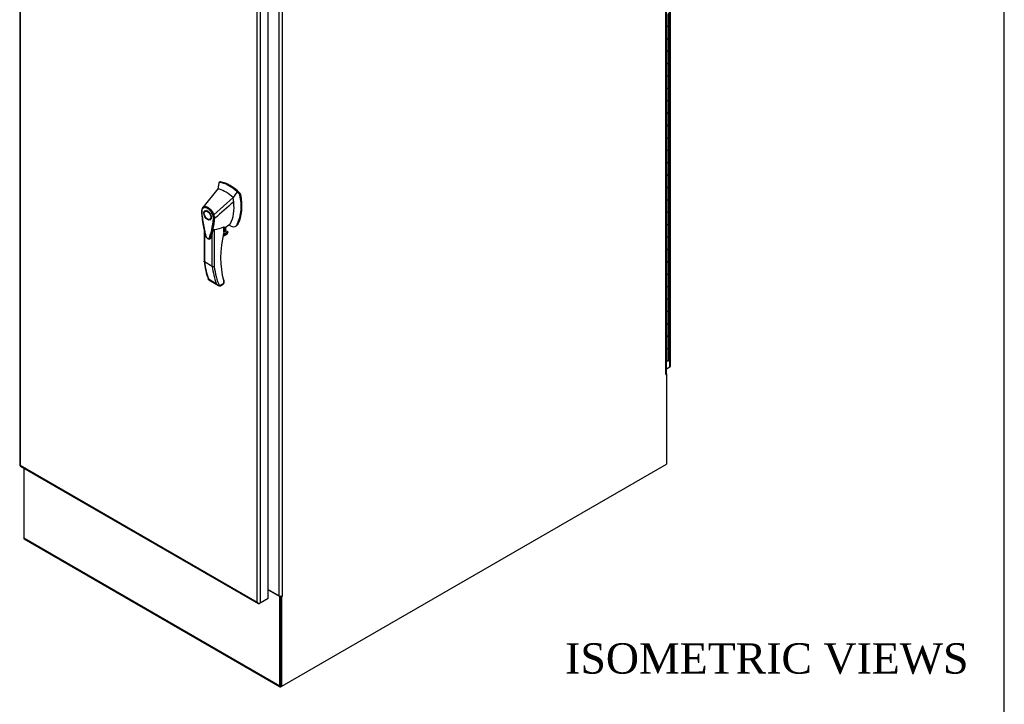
# Model space of a CAD drawing. Header units: inches. Extents: x 1 to 359, y -2 to 239.
# Tile 17 of 18: x 294 to 359, y 149 to 195. Entities that reach past the tile are written whole.
import ezdxf
from ezdxf.enums import TextEntityAlignment as Align

# ---------------------------------------------------------------- set-up
doc = ezdxf.new("R2010")
doc.units = ezdxf.units.IN
doc.header["$MEASUREMENT"] = 0
for name, color, linetype in [('COM54746-60', 7, 'Continuous'), ('COM71197-3', 7, 'Continuous'), ('COM71198-5', 7, 'Continuous'), ('COM71199-2', 7, 'Continuous'), ('Default', 7, 'Continuous'), ('HAN13068', 7, 'Continuous')]:
    doc.layers.add(name, color=color, linetype=linetype)
doc.styles.add('SEACAD_Times_New_Roman', font='times.ttf')

# ---------------------------------------------------------------- blocks, each defined once
blk = doc.blocks.new('SE6')
at = {"layer": 'COM54746-60', "color": 7, "linetype": 'Continuous'}
for p, q in [((336.98, 194.124), (336.98, 194.941)), ((337.102, 194.192), (337.102, 195.008)), ((337.102, 193.375), (337.102, 194.192)), ((336.98, 193.308), (336.98, 194.124)), ((336.98, 192.491), (336.98, 193.308)), ((337.102, 192.559), (337.102, 193.375)), ((336.98, 191.675), (336.98, 192.491)), ((337.102, 191.742), (337.102, 192.559)), ((336.98, 190.858), (336.98, 191.675)), ((337.102, 190.926), (337.102, 191.742)), ((337.102, 190.109), (337.102, 190.926)), ((336.98, 190.042), (336.98, 190.858)), ((336.98, 189.225), (336.98, 190.042)), ((337.102, 189.293), (337.102, 190.109)), ((336.98, 188.409), (336.98, 189.225)), ((337.102, 188.476), (337.102, 189.293)), ((336.98, 187.592), (336.98, 188.409)), ((337.102, 187.66), (337.102, 188.476)), ((336.98, 186.776), (336.98, 187.592)), ((337.102, 186.843), (337.102, 187.66)), ((336.98, 185.959), (336.98, 186.776)), ((337.102, 186.027), (337.102, 186.843)), ((336.98, 185.143), (336.98, 185.959)), ((337.102, 185.21), (337.102, 186.027)), ((336.98, 184.326), (336.98, 185.143)), ((337.102, 184.394), (337.102, 185.21)), ((336.98, 183.51), (336.98, 184.326)), ((337.102, 183.577), (337.102, 184.394)), ((336.98, 182.693), (336.98, 183.51)), ((337.102, 182.761), (337.102, 183.577)), ((336.98, 181.877), (336.98, 182.693)), ((337.102, 181.944), (337.102, 182.761)), ((336.98, 181.06), (336.98, 181.877)), ((337.102, 181.128), (337.102, 181.944)), ((336.98, 180.244), (336.98, 181.06)), ((337.102, 180.311), (337.102, 181.128)), ((336.98, 179.427), (336.98, 180.244)), ((337.102, 179.495), (337.102, 180.311)), ((336.98, 178.611), (336.98, 179.427)), ((337.102, 178.678), (337.102, 179.495)), ((336.98, 177.794), (336.98, 178.611)), ((337.102, 177.862), (337.102, 178.678)), ((336.98, 176.978), (336.98, 177.794)), ((337.102, 177.045), (337.102, 177.862)), ((336.98, 176.161), (336.98, 176.978)), ((337.102, 176.229), (337.102, 177.045)), ((336.98, 175.345), (336.98, 176.161)), ((337.102, 175.412), (337.102, 176.229)), ((336.98, 174.528), (336.98, 175.345)), ((337.102, 174.596), (337.102, 175.412)), ((336.98, 173.712), (336.98, 174.528)), ((337.102, 173.779), (337.102, 174.596)), ((336.98, 172.895), (336.98, 173.712)), ((337.102, 172.963), (337.102, 173.779)), ((336.98, 172.079), (336.98, 172.895)), ((337.102, 172.146), (337.102, 172.963)), ((336.946, 172.079), (336.98, 172.079))]:
    blk.add_line(p, q, dxfattribs=at)
for centre, start_param in [((336.985, 194.192), 1.233438), ((336.985, 194.192), 1.525279), ((336.985, 193.375), 1.231949), ((336.985, 193.375), 1.525279), ((336.985, 192.559), 1.233438), ((336.985, 192.559), 1.525279), ((336.985, 191.742), 1.231949), ((336.985, 191.742), 1.525279), ((336.985, 190.926), 1.233438), ((336.985, 190.926), 1.525279), ((336.985, 190.109), 1.231949), ((336.985, 190.109), 1.525279), ((336.985, 189.293), 1.233438), ((336.985, 189.293), 1.525279), ((336.985, 188.476), 1.231949), ((336.985, 188.476), 1.525279), ((336.985, 187.66), 1.233438), ((336.985, 187.66), 1.525279), ((336.985, 186.843), 1.231949), ((336.985, 186.843), 1.525279), ((336.985, 186.027), 1.233438), ((336.985, 186.027), 1.525279), ((336.985, 185.21), 1.231949), ((336.985, 185.21), 1.525279), ((336.985, 184.394), 1.233438), ((336.985, 184.394), 1.525279), ((336.985, 183.577), 1.231949), ((336.985, 183.577), 1.525279), ((336.985, 182.761), 1.233438), ((336.985, 182.761), 1.525279), ((336.985, 181.944), 1.231949), ((336.985, 181.944), 1.525279), ((336.985, 181.128), 1.233438), ((336.985, 181.128), 1.525279), ((336.985, 180.311), 1.231949), ((336.985, 180.311), 1.525279), ((336.985, 179.495), 1.233438), ((336.985, 179.495), 1.525279), ((336.985, 178.678), 1.231949), ((336.985, 178.678), 1.525279), ((336.985, 177.862), 1.233438), ((336.985, 177.862), 1.525279), ((336.985, 177.045), 1.231949), ((336.985, 177.045), 1.525279), ((336.985, 176.229), 1.233438), ((336.985, 176.229), 1.525279), ((336.985, 175.412), 1.231949), ((336.985, 175.412), 1.525279), ((336.985, 174.596), 1.233438), ((336.985, 174.596), 1.525279), ((336.985, 173.779), 1.231949), ((336.985, 173.779), 1.525279), ((336.985, 172.963), 1.233438), ((336.985, 172.963), 1.525279), ((336.985, 172.146), 1.233438)]:
    blk.add_ellipse(centre, major_axis=(-0.117, 0), ratio=0.57735, start_param=start_param, end_param=3.141593, dxfattribs=at)
at = {"layer": 'COM71197-3', "color": 7, "linetype": 'Continuous'}
for p, q in [((336.904, 171.209), (336.904, 221.268)), ((336.946, 171.267), (336.946, 221.327)), ((311.406, 156.604), (311.406, 206.664)), ((311.608, 206.664), (311.608, 156.604)), ((336.894, 171.19), (336.904, 171.184)), ((336.904, 171.184), (336.938, 171.204)), ((336.938, 171.204), (336.916, 171.217)), ((336.938, 171.204), (336.938, 165.284)), ((311.574, 150.64), (336.938, 165.284)), ((310.669, 157.029), (311.406, 156.604)), ((311.507, 156.58), (311.507, 150.679)), ((311.537, 156.582), (311.574, 156.56)), ((311.608, 156.58), (311.574, 156.56)), ((311.574, 150.64), (311.574, 156.56)), ((311.585, 156.593), (311.608, 156.58)), ((311.574, 150.64), (311.507, 150.679))]:
    blk.add_line(p, q, dxfattribs=at)
for centre, major_axis, start_param, end_param in [((336.904, 171.197), (0.0075, 0.013), 0.785398, 3.926991), ((336.803, 171.267), (-0.143, 0), 2.356194, 3.141593), ((311.507, 156.662), (0.143, 0), 3.926991, 5.497787), ((311.608, 156.592), (-0.0075, -0.013), 0.785398, 3.926991)]:
    blk.add_ellipse(centre, major_axis=major_axis, ratio=0.57735, start_param=start_param, end_param=end_param, dxfattribs=at)
at = {"layer": 'COM71198-5', "color": 7, "linetype": 'Continuous'}
for p, q in [((336.938, 171.24), (336.938, 171.204)), ((294.561, 165.019), (294.561, 160.424)), ((294.561, 160.424), (311.44, 150.68)), ((294.591, 160.359), (311.47, 150.614)), ((310.669, 157.005), (311.44, 156.56)), ((311.478, 156.582), (311.44, 156.56)), ((311.44, 150.68), (311.44, 156.56)), ((311.507, 150.718), (311.507, 156.58)), ((311.574, 150.64), (311.541, 150.621))]:
    blk.add_line(p, q, dxfattribs=at)
for centre, major_axis, end_param in [((294.663, 160.483), (0.072, 0.124), 3.141593), ((311.541, 150.738), (0.071, 0.124), 3.926991)]:
    blk.add_ellipse(centre, major_axis=major_axis, ratio=0.57735, start_param=2.356194, end_param=end_param, dxfattribs=at)
at = {"layer": 'COM71199-2', "color": 7, "linetype": 'Continuous'}
for p, q in [((337.17, 171.693), (337.17, 222.595)), ((337.211, 171.751), (337.211, 222.653)), ((294.288, 216.122), (294.288, 165.22)), ((294.33, 216.024), (294.33, 165.201)), ((310.669, 156.442), (310.669, 207.344)), ((309.95, 156.183), (309.95, 207.006)), ((310.152, 207.046), (310.152, 156.144)), ((336.946, 171.564), (337.17, 171.693)), ((294.326, 165.155), (310.013, 156.098)), ((294.33, 165.201), (309.95, 156.183)), ((294.33, 165.2), (294.33, 165.201)), ((294.33, 165.201), (294.33, 165.201)), ((294.33, 165.201), (294.33, 165.201)), ((294.33, 165.2), (294.33, 165.2)), ((309.95, 156.183), (309.95, 156.183)), ((309.95, 156.183), (309.95, 156.183)), ((309.95, 156.183), (309.95, 156.183)), ((309.95, 156.183), (309.95, 156.182)), ((309.95, 156.182), (309.95, 156.183)), ((310.02, 156.127), (310.004, 156.104)), ((310.085, 156.105), (310.152, 156.144)), ((310.152, 156.144), (310.669, 156.442))]:
    blk.add_line(p, q, dxfattribs=at)
for centre, radius, start, end in [((310.11, 156.236), 0.169, 198.56886, 231.33198), ((310.145, 156.354), 0.26, 221.3936, 244.29429)]:
    blk.add_arc(centre, radius, start, end, dxfattribs=at)
for centre, major_axis, start_param, end_param in [((337.068, 171.751), (-0.143, 0), 2.356194, 3.141593), ((294.431, 165.22), (0.143, 0), 3.141593, 3.27243), ((294.397, 165.279), (0.071, 0.124), 3.010756, 3.141593), ((310.085, 156.222), (0.071, 0.124), 3.010756, 3.926991), ((310.051, 156.202), (0.143, 0), 4.581552, 5.497787)]:
    blk.add_ellipse(centre, major_axis=major_axis, ratio=0.57735, start_param=start_param, end_param=end_param, dxfattribs=at)
for points in [[(294.29, 165.209), (294.292, 165.207), (294.296, 165.204), (294.306, 165.202), (294.31, 165.202), (294.319, 165.201), (294.324, 165.201), (294.33, 165.201)], [(294.317, 165.161), (294.316, 165.164), (294.317, 165.169), (294.32, 165.179), (294.321, 165.183), (294.325, 165.191), (294.327, 165.196), (294.33, 165.2)]]:
    blk.add_open_spline(points, degree=3, knots=[0, 0, 0, 0, 0.5, 0.5, 0.75, 0.75, 1, 1, 1, 1], dxfattribs=at)
at = {"layer": 'HAN13068', "color": 7, "linetype": 'Continuous'}
for p, q in [((307.425, 183.805), (307.415, 183.763)), ((307.505, 183.872), (307.446, 183.838)), ((307.48, 183.844), (307.536, 183.877)), ((307.364, 183.416), (306.358, 182.193)), ((307.415, 183.763), (307.364, 183.416)), ((308.751, 183.11), (308.623, 183.232)), ((308.751, 183.11), (308.807, 183.143)), ((308.364, 182.839), (307.092, 181.703)), ((308.806, 183.008), (308.862, 183.041)), ((306.276, 181.935), (306.276, 181.93)), ((306.276, 181.93), (306.282, 181.857)), ((306.358, 182.192), (306.33, 182.159)), ((306.615, 181.987), (306.526, 181.936)), ((306.826, 181.416), (306.915, 181.467)), ((307.143, 181.468), (307.144, 181.469)), ((306.448, 180.734), (306.448, 178.644)), ((306.475, 180.622), (306.475, 178.606)), ((307.118, 180.743), (307.118, 178.312)), ((308.028, 180.554), (307.715, 180.373)), ((307.727, 180.429), (308.009, 180.592)), ((307.761, 180.575), (307.878, 180.643)), ((307.762, 180.579), (307.762, 180.92)), ((307.779, 180.821), (308.152, 181.089)), ((307.779, 180.603), (307.779, 180.901)), ((307.878, 180.643), (307.878, 180.892)), ((307.887, 180.655), (307.887, 180.898)), ((308.009, 180.592), (307.887, 180.662)), ((308.53, 180.958), (308.589, 180.992)), ((308.637, 181.072), (308.694, 181.104)), ((306.991, 178.308), (306.991, 180.488)), ((307.7, 180.301), (307.968, 180.456)), ((307.702, 180.313), (308, 180.484)), ((306.991, 178.308), (306.475, 178.606)), ((306.74, 177.484), (307.256, 177.186)), ((306.767, 177.413), (307.394, 177.051)), ((307.741, 177.195), (307.741, 177.394)), ((307.755, 177.437), (307.755, 177.437)), ((307.767, 177.215), (307.767, 177.376)), ((307.452, 177.029), (307.741, 177.195)), ((307.522, 177.039), (307.737, 177.163))]:
    blk.add_line(p, q, dxfattribs=at)
for centre, radius, start, end in [((307.472, 183.797), 0.0478, 80.57156, 170.09371), ((305.905, 182.285), 2.99, 336.06491, 13.99549), ((308.601, 182.964), 0.21, 12.12422, 44.31154), ((306.622, 181.983), 0.337, 153.45406, 184.20608), ((306.61, 181.928), 0.32, 141.11203, 182.47497), ((306.622, 181.983), 0.337, 141.55217, 146.85821), ((302.173, 181.831), 4.984, 340.56542, 355.82537), ((307.014, 181.866), 0.181, 272.98106, 295.53925), ((306.355, 181.454), 0.708, 1.4293, 19.06819), ((307.107, 181.553), 0.0931, 241.17241, 292.54547), ((306.388, 181.428), 0.755, 2.98151, 21.32136), ((306.851, 182.975), 2.248, 276.83272, 293.90537), ((307.719, 180.603), 0.06, 346.46287, 0), ((307.99, 180.559), 0.0385, 352.48421, 59.47215), ((306.767, 177.87), 3.418, 65.17768, 67.57798), ((307.905, 180.557), 0.119, 301.76301, 322.50066), ((311.037, 179.138), 4.615, 186.07259, 201.57026), ((307.05, 178.426), 0.133, 243.40997, 300.79876), ((307.566, 177.368), 0.36, 210.45213, 251.46621), ((307.308, 177.092), 0.158, 335.6435, 336.40064), ((307.707, 177.215), 0.06, 300, 0)]:
    blk.add_arc(centre, radius, start, end, dxfattribs=at)
for centre, major_axis, ratio, start_param, end_param in [((308.115, 181.499), (-1.292, 2.238), 0.57735, 5.216072, 5.852948), ((307.567, 183.763), (0.062, -0.108), 0.57735, 2.711356, 3.141593), ((308.172, 181.531), (-1.292, 2.238), 0.57735, 5.142626, 5.852948), ((309.976, 181.588), (-1.861, 3.223), 0.57735, 0.554197, 0.680937), ((307.864, 181.354), (-1.142, 1.979), 0.57735, -0.49151, -0.47064), ((307.864, 181.354), (-1.142, 1.979), 0.57735, -0.533193, -0.49151), ((307.864, 181.354), (-1.142, 1.979), 0.57735, 5.183029, 5.749992), ((308.777, 183.065), (0.063, -0.108), 0.57735, 1.032882, 2.001033), ((306.004, 183.592), (1.711, -2.963), 0.57735, 0.347274, 0.9125), ((306.004, 183.592), (1.711, -2.963), 0.57735, 0.961917, 1.005578), ((306.004, 183.592), (1.711, -2.963), 0.57735, 0.934083, 0.961917), ((306.004, 183.592), (1.711, -2.963), 0.57735, 0.9125, 0.934083), ((306.311, 183.769), (1.861, -3.223), 0.57735, 0.347274, 1.032882), ((306.765, 181.727), (0.175, -0.303), 0.57735, 3.396895, 3.682808), ((306.765, 181.727), (0.175, -0.303), 0.57735, 5.74197, 6.027883), ((312.12, 181.47), (-3.239, -5.609), 0.57735, 5.185461, 5.79467), ((307.719, 180.603), (-0.06, 0), 0.57735, 2.356194, 3.141593), ((307.719, 180.603), (-0.0583, 0.014), 0.372014, 2.470308, 3.141593), ((307.715, 180.715), (-0.101, -0.175), 0.57735, 1.252561, 2.850817), ((307.704, 180.721), (0.094, 0.162), 0.57735, 4.529102, 5.92263), ((307.857, 180.655), (-0.03, 0), 0.57735, 2.356194, 3.141593), ((307.942, 180.529), (-0.063, -0.108), 0.57735, 1.492881, 2.113829), ((307.906, 181.464), (-0.225, 0.39), 0.57735, 3.223557, 3.488867), ((308.157, 181.609), (0.375, -0.65), 0.57735, -0.71714, -0.516378), ((308.157, 181.609), (-0.375, 0.65), 0.57735, 2.625215, 3.488867), ((308.214, 181.641), (-0.375, 0.65), 0.57735, 3.141593, 3.488867), ((311.665, 182.366), (-3.7, -6.408), 0.57735, -0.658671, -0.441314), ((312.181, 182.068), (-3.7, -6.408), 0.57735, -0.658671, -0.441314), ((312.245, 182.031), (-3.655, -6.33), 0.57735, 5.625294, 5.881649), ((307.698, 177.419), (-0.0573, -0.0179), 0.720992, 2.15675, 3.143027), ((307.677, 177.232), (-0.0623, 0.0676), 0.368973, 3.059018, 3.844416), ((307.677, 177.232), (-0.0897, 0.0201), 0.368973, 2.438769, 3.224167)]:
    blk.add_ellipse(centre, major_axis=major_axis, ratio=ratio, start_param=start_param, end_param=end_param, dxfattribs=at)
for major_axis in [(0.175, -0.303), (0.15, -0.26)]:
    blk.add_ellipse((306.676, 181.676), major_axis=major_axis, ratio=0.57735, dxfattribs=at)
for points in [[(308.623, 183.232), (308.537, 183.101), (308.451, 182.97), (308.364, 182.839)], [(308.403, 182.56), (307.984, 182.196), (307.564, 181.832), (307.144, 181.469)], [(306.873, 180.173), (306.868, 180.157), (306.86, 180.145), (306.849, 180.136)]]:
    blk.add_open_spline(points, degree=3, dxfattribs=at)
for points, knots in [([(306.286, 181.958), (306.281, 181.955), (306.278, 181.951), (306.273, 181.944), (306.272, 181.94), (306.273, 181.933), (306.274, 181.931), (306.275, 181.928), (306.276, 181.926), (306.279, 181.922), (306.281, 181.92), (306.285, 181.917), (306.288, 181.915), (306.29, 181.914)], [0, 0, 0, 0, 0.25, 0.25, 0.5, 0.5, 0.625, 0.625, 0.75, 0.75, 0.875, 0.875, 1, 1, 1, 1]), ([(306.282, 181.857), (306.285, 181.812), (306.299, 181.625), (306.348, 181.244), (306.425, 180.823), (306.499, 180.52), (306.536, 180.362), (306.568, 180.266), (306.62, 180.191), (306.681, 180.138), (306.745, 180.111), (306.805, 180.111), (306.833, 180.128), (306.847, 180.137)], [0, 0, 0, 0, 0.065862, 0.322073, 0.583363, 0.723316, 0.782874, 0.825947, 0.864515, 0.905008, 0.943439, 0.974445, 1, 1, 1, 1]), ([(306.29, 181.914), (306.311, 181.628), (306.348, 181.336), (306.429, 180.89), (306.46, 180.739), (306.513, 180.512), (306.532, 180.435), (306.558, 180.34), (306.562, 180.321), (306.576, 180.282), (306.586, 180.263), (306.619, 180.21), (306.649, 180.181), (306.709, 180.147), (306.738, 180.143), (306.771, 180.159), (306.78, 180.167), (306.793, 180.191), (306.798, 180.205), (306.823, 180.271), (306.841, 180.326), (306.894, 180.492), (306.925, 180.607), (307.005, 180.96), (307.042, 181.209), (307.062, 181.472)], [0, 0, 0, 0, 0.25, 0.25, 0.375, 0.375, 0.4375, 0.4375, 0.453125, 0.453125, 0.46875, 0.46875, 0.5, 0.5, 0.53125, 0.53125, 0.546875, 0.546875, 0.5625, 0.5625, 0.625, 0.625, 0.75, 0.75, 1, 1, 1, 1]), ([(306.358, 182.193), (306.352, 182.185), (306.349, 182.174), (306.35, 182.151), (306.354, 182.139), (306.361, 182.129)], [0, 0, 0, 0, 0.5, 0.5, 1, 1, 1, 1]), ([(306.358, 182.193), (306.38, 182.214), (306.406, 182.23), (306.464, 182.25), (306.495, 182.254), (306.562, 182.25), (306.597, 182.243), (306.669, 182.216), (306.706, 182.196), (306.779, 182.148), (306.815, 182.118), (306.884, 182.051), (306.916, 182.013), (306.977, 181.932), (307.005, 181.888), (307.053, 181.797), (307.075, 181.75), (307.092, 181.703)], [0, 0, 0, 0, 0.125, 0.125, 0.25, 0.25, 0.375, 0.375, 0.5, 0.5, 0.625, 0.625, 0.75, 0.75, 0.875, 0.875, 1, 1, 1, 1]), ([(307.023, 181.685), (307.008, 181.728), (306.989, 181.77), (306.961, 181.821), (306.956, 181.832), (306.944, 181.852), (306.938, 181.862), (306.919, 181.891), (306.906, 181.91), (306.878, 181.947), (306.864, 181.965), (306.842, 181.99), (306.834, 181.999), (306.819, 182.015), (306.811, 182.023), (306.772, 182.061), (306.74, 182.087), (306.674, 182.131), (306.641, 182.148), (306.6, 182.164), (306.592, 182.166), (306.576, 182.171), (306.568, 182.173), (306.544, 182.179), (306.529, 182.181), (306.499, 182.183), (306.484, 182.182), (306.456, 182.179), (306.442, 182.175), (306.404, 182.162), (306.381, 182.148), (306.361, 182.129)], [0, 0, 0, 0, 0.125, 0.125, 0.15625, 0.15625, 0.1875, 0.1875, 0.25, 0.25, 0.3125, 0.3125, 0.34375, 0.34375, 0.375, 0.375, 0.5, 0.5, 0.625, 0.625, 0.65625, 0.65625, 0.6875, 0.6875, 0.75, 0.75, 0.8125, 0.8125, 0.875, 0.875, 1, 1, 1, 1]), ([(306.991, 180.488), (307.003, 180.528), (307.017, 180.57), (307.044, 180.636), (307.053, 180.659), (307.072, 180.694), (307.079, 180.705), (307.091, 180.723), (307.096, 180.729), (307.107, 180.739), (307.113, 180.743), (307.118, 180.743)], [0, 0, 0, 0, 0.5, 0.5, 0.75, 0.75, 0.875, 0.875, 0.9375, 0.9375, 1, 1, 1, 1]), ([(307.762, 180.92), (307.765, 180.921), (307.767, 180.922), (307.771, 180.921), (307.772, 180.921), (307.776, 180.919), (307.777, 180.916), (307.779, 180.91), (307.779, 180.907), (307.779, 180.903), (307.779, 180.902), (307.779, 180.902)], [0, 0, 0, 0, 0.0625, 0.0625, 0.125, 0.125, 0.25, 0.25, 0.375, 0.375, 0.3976584, 0.3976584, 0.3976584, 0.3976584]), ([(306.991, 180.488), (306.971, 180.419), (306.95, 180.351), (306.915, 180.25), (306.902, 180.217), (306.882, 180.168), (306.872, 180.154), (306.86, 180.145)], [0, 0, 0, 0, 0.2045748, 0.2045748, 0.3106572, 0.3106572, 0.3644617, 0.3644617, 0.3644617, 0.3644617]), ([(306.475, 178.606), (306.471, 178.608), (306.467, 178.611), (306.46, 178.616), (306.458, 178.62), (306.453, 178.626), (306.451, 178.629), (306.449, 178.636), (306.448, 178.64), (306.448, 178.644)], [0, 0, 0, 0, 0.125, 0.125, 0.25, 0.25, 0.375, 0.375, 0.4994523, 0.4994523, 0.4994523, 0.4994523]), ([(306.767, 177.413), (306.764, 177.415), (306.761, 177.417), (306.755, 177.422), (306.752, 177.425), (306.744, 177.435), (306.741, 177.443), (306.739, 177.457), (306.739, 177.462), (306.739, 177.473), (306.739, 177.478), (306.74, 177.484)], [0.2815674, 0.2815674, 0.2815674, 0.2815674, 0.375, 0.375, 0.5, 0.5, 0.75, 0.75, 0.875, 0.875, 1, 1, 1, 1]), ([(307.767, 177.375), (307.767, 177.376), (307.767, 177.376), (307.765, 177.377), (307.762, 177.379), (307.753, 177.385), (307.748, 177.389), (307.741, 177.394)], [0.4406417, 0.4406417, 0.4406417, 0.4406417, 0.5, 0.5, 0.75, 0.75, 1, 1, 1, 1]), ([(307.767, 177.376), (307.767, 177.376), (307.767, 177.381), (307.765, 177.402), (307.76, 177.42), (307.755, 177.437)], [0, 0, 0, 0, 0.010769, 0.221303, 1, 1, 1, 1]), ([(307.452, 177.027), (307.467, 177.024), (307.48, 177.024), (307.499, 177.028), (307.505, 177.03), (307.514, 177.034), (307.518, 177.036), (307.521, 177.038)], [0, 0, 0, 0, 0.25, 0.25, 0.375, 0.375, 0.4533737, 0.4533737, 0.4533737, 0.4533737])]:
    blk.add_open_spline(points, degree=3, knots=knots, dxfattribs=at)
blk = doc.blocks.new('BORDER')
at = {"layer": 'Default', "color": 7, "linetype": 'Continuous'}
blk.add_line((0, 0), (0, 27.86), dxfattribs=at)

msp = doc.modelspace()

# ---------------------------------------------------------------- block references
at = {"layer": 'Default', "color": 7, "xscale": 8.55, "yscale": 8.55, "zscale": 8.55}
msp.add_blockref('BORDER', (359.223, 0.67), dxfattribs=at)
at = {"layer": 'Default'}
msp.add_blockref('SE6', (0, 0), dxfattribs=at)

# ---------------------------------------------------------------- texts
at = {"layer": 'Default', "color": 7, "linetype": 'Continuous', "style": 'SEACAD_Times_New_Roman'}
msp.add_text('ISOMETRIC VIEWS', height=2, dxfattribs=at).set_placement((330.262, 153.477), align=Align.TOP_LEFT)

doc.saveas('drawing.dxf')
